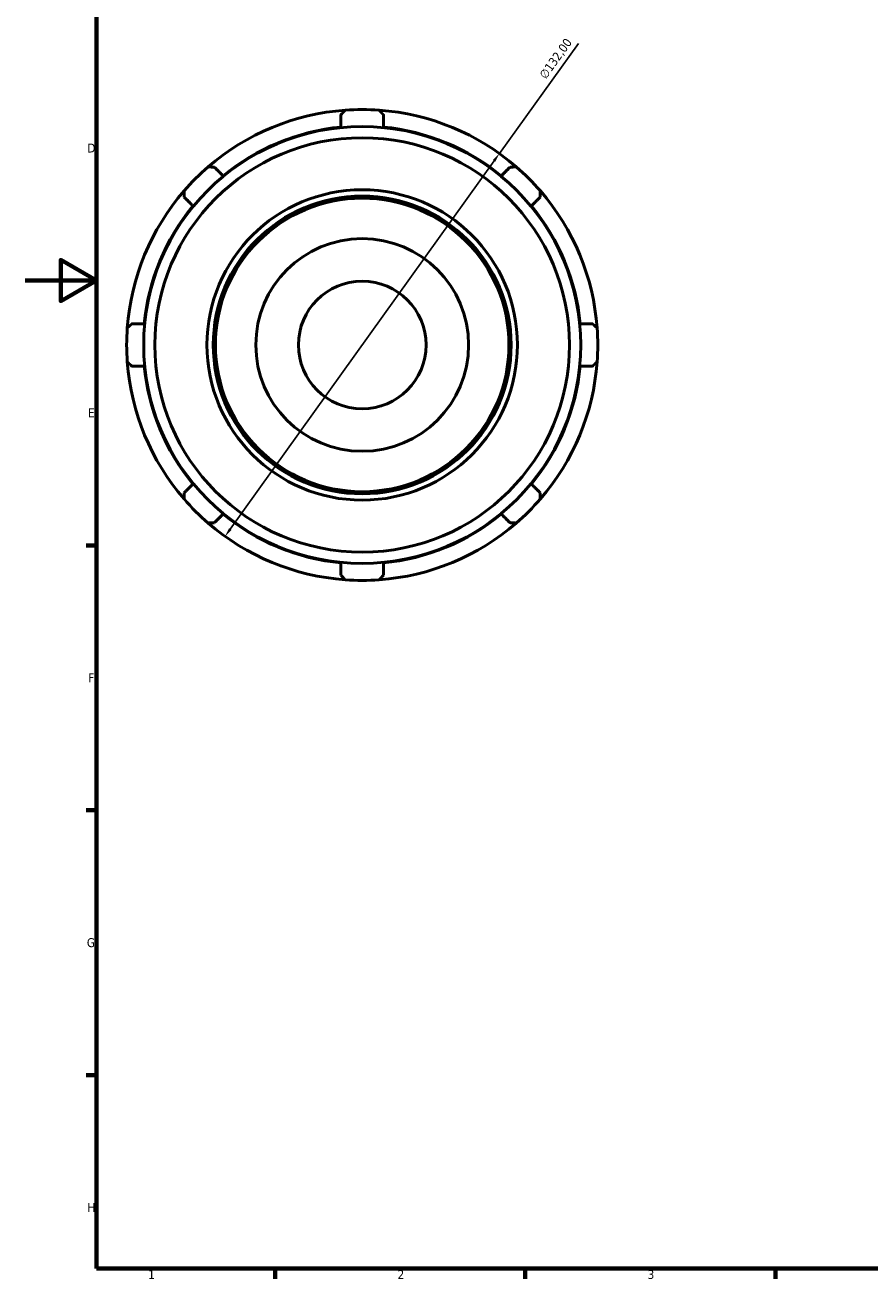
# Model space of a CAD drawing. Header units: millimetres. Extents: x -32 to 904, y -23 to 619.
# Tile 1 of 4: x 0 to 237, y 17 to 369. Entities that reach past the tile are written whole.
import ezdxf

# ---------------------------------------------------------------- set-up
doc = ezdxf.new("R2010")
doc.units = ezdxf.units.MM
for name, color, linetype, lineweight in [('Border (ISO)', 7, 'Continuous', 70), ('Dimension (ISO)', 7, 'Continuous', 25), ('Visible (ISO)', 7, 'Continuous', 50)]:
    doc.layers.add(name, color=color, linetype=linetype, lineweight=lineweight)
doc.styles.add('Note Text (ISO)', font='tahoma.ttf')
doc.dimstyles.new('Default (ISO)', dxfattribs={"dimtxt": 2.5, "dimasz": 2.5, "dimexe": 3.175, "dimexo": 0, "dimgap": 0.762, "dimtad": 1, "dimrnd": 1e-08, "dimzin": 0, "dimtxsty": 'Note Text (ISO)', "dimcen": 0.09, "dimdle": 10, "dimclrd": 256, "dimclre": 256, "dimclrt": 232, "dimazin": 0, "dimtfac": 1.40208, "dimtmove": 0, "dimatfit": 3, "dimfxl": 1, "dimtolj": 1, "dimtzin": 0, "dimlwd": -1, "dimlwe": -1, "dimarcsym": 0})

# ---------------------------------------------------------------- blocks, each defined once
blk = doc.blocks.new('Borders Default Border')
at = {"layer": 'Border (ISO)'}
for p, q in [((20, 222.75), (17.1, 222.75)), ((20, 148.5), (17.1, 148.5)), ((20, 74.25), (17.1, 74.25)), ((70.08, 20), (70.08, 17.1)), ((140.17, 20), (140.17, 17.1)), ((210.25, 20), (210.25, 17.1))]:
    blk.add_line(p, q, dxfattribs=at)
at = {"layer": 'Border (ISO)', "flags": 128}
for points in [[(20, 20), (20, 574), (821, 574), (821, 20), (20, 20)], [(0, 297), (20, 297), (10, 302.77), (10, 291.23), (20, 297)]]:
    blk.add_lwpolyline(points, dxfattribs=at)
at = {"layer": 'Border (ISO)', "color": 232, "true_color": 0xca0064, "char_height": 2.5, "attachment_point": 7, "style": 'Note Text (ISO)'}
for s, insert in [('D', (17.43, 332.88)), ('E', (17.64, 258.63)), ('F', (17.7, 184.38)), ('G', (17.31, 110.08)), ('H', (17.44, 35.88)), ('1', (34.48, 17.1)), ('2', (104.37, 17.1)), ('3', (174.43, 17.05))]:
    blk.add_mtext(s, dxfattribs=dict(at, insert=insert))
blk = doc.blocks.new('*D11')
at = {"layer": 'Defpoints', "color": 0, "transparency": 16777216}
for p in [(132.89, 332.58), (56.02, 225.27)]:
    blk.add_point(p, dxfattribs=at)
at = {"layer": 'Dimension (ISO)', "transparency": 16777216}
for p, q in [((132.89, 332.58), (155.03, 363.48)), ((57.48, 227.31), (131.44, 330.55))]:
    blk.add_line(p, q, dxfattribs=at)
blk.add_arc((94.46, 278.93), 66, 51.6273, 85.8528, dxfattribs=at)
for points in [[(131.1, 330.79), (131.78, 330.31), (132.89, 332.58)], [(57.14, 227.55), (57.82, 227.06), (56.02, 225.27)]]:
    blk.add_solid(points, dxfattribs=at)
at = {"layer": 'Dimension (ISO)', "color": 232, "true_color": 0xca0064, "transparency": 16777216, "insert": (143.86, 354.72), "char_height": 2.5, "attachment_point": 1, "rotation": 54.3836, "style": 'Note Text (ISO)'}
blk.add_mtext('\\A1;∅132,00', dxfattribs=at)

msp = doc.modelspace()

# ---------------------------------------------------------------- linework, layer by layer
at = {"layer": 'Visible (ISO)'}
for radius in [61.231, 58.08, 43.5, 41.73, 41.134, 29.807, 17.884]:
    msp.add_circle((94.459, 278.927), radius, dxfattribs=at)
for radius, start, end in [(66, 94.14721, 130.85279), (66, 85.85279, 94.14721), (66, 49.14721, 85.85279), (61.38, 95.57351, 129.42649), (61.38, 50.57351, 84.42649), (66, 130.85279, 139.14721), (66, 40.85279, 49.14721), (66, 139.14721, 175.85279), (66, 4.14721, 40.85279), (61.38, 140.57351, 174.42649), (61.38, 5.57351, 39.42649), (66, 175.85279, 184.14721), (66, 355.85279, 4.14721), (66, 184.14721, 220.85279), (61.38, 185.57351, 219.42649), (61.38, 320.57351, 354.42649), (66, 319.14721, 355.85279), (66, 220.85279, 229.14721), (66, 310.85279, 319.14721), (66, 229.14721, 265.85279), (61.38, 230.57351, 264.42649), (66, 274.14721, 310.85279), (61.38, 275.57351, 309.42649), (66, 265.85279, 274.14721)]:
    msp.add_arc((94.459, 278.927), radius, start, end, dxfattribs=at)
for points, weights in [([(88.497, 343.465), (89.086, 344.104), (89.685, 344.755)], [1.00059119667, 1.00038542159, 1]), ([(99.232, 344.755), (99.831, 344.104), (100.42, 343.465)], [1, 1.00038542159, 1.00059119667]), ([(88.497, 343.465), (88.497, 341.694), (88.497, 340.017)], [1.00730768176, 1.00419499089, 1.00034448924]), ([(100.42, 340.017), (100.42, 341.694), (100.42, 343.465)], [1.00034448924, 1.00419499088, 1.00730768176]), ([(51.287, 328.849), (52.171, 328.813), (53.039, 328.778)], [1, 1.00038542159, 1.00059119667]), ([(55.477, 326.34), (54.291, 327.526), (53.039, 328.778)], [1.00034448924, 1.00419499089, 1.00730768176]), ([(135.878, 328.778), (134.626, 327.526), (133.44, 326.34)], [1.00730768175, 1.00419499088, 1.00034448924]), ([(135.878, 328.778), (136.746, 328.813), (137.63, 328.849)], [1.00059119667, 1.00038542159, 1]), ([(44.608, 320.347), (44.573, 321.215), (44.537, 322.099)], [1.00059119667, 1.00038542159, 1]), ([(44.608, 320.347), (45.86, 319.095), (47.046, 317.909)], [1.00730768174, 1.00419499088, 1.00034448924]), ([(141.871, 317.909), (143.057, 319.095), (144.309, 320.347)], [1.00034448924, 1.00419499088, 1.00730768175]), ([(144.38, 322.099), (144.344, 321.215), (144.309, 320.347)], [1, 1.00038542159, 1.00059119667]), ([(28.631, 283.7), (29.282, 284.3), (29.921, 284.889)], [1, 1.00038542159, 1.00059119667]), ([(33.369, 284.889), (31.692, 284.889), (29.921, 284.889)], [1.00034448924, 1.00419499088, 1.00730768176]), ([(158.996, 284.889), (157.226, 284.889), (155.548, 284.889)], [1.00730768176, 1.00419499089, 1.00034448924]), ([(158.996, 284.889), (159.635, 284.3), (160.286, 283.7)], [1.00059119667, 1.00038542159, 1]), ([(29.921, 272.966), (29.282, 273.555), (28.631, 274.154)], [1.00059119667, 1.00038542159, 1]), ([(29.921, 272.966), (31.692, 272.966), (33.369, 272.966)], [1.00730768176, 1.00419499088, 1.00034448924]), ([(155.548, 272.966), (157.226, 272.966), (158.996, 272.966)], [1.00034448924, 1.00419499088, 1.00730768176]), ([(160.286, 274.154), (159.635, 273.555), (158.996, 272.966)], [1, 1.00038542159, 1.00059119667]), ([(47.046, 239.946), (45.86, 238.76), (44.608, 237.508)], [1.00034448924, 1.00419499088, 1.00730768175]), ([(144.309, 237.508), (143.057, 238.76), (141.871, 239.946)], [1.00730768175, 1.00419499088, 1.00034448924]), ([(44.537, 235.756), (44.573, 236.639), (44.608, 237.508)], [1, 1.00038542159, 1.00059119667]), ([(144.309, 237.508), (144.344, 236.639), (144.38, 235.756)], [1.00059119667, 1.00038542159, 1]), ([(53.039, 229.077), (52.171, 229.041), (51.287, 229.005)], [1.00059119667, 1.00038542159, 1]), ([(53.039, 229.077), (54.291, 230.329), (55.477, 231.515)], [1.00730768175, 1.00419499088, 1.00034448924]), ([(133.44, 231.515), (134.626, 230.329), (135.878, 229.077)], [1.00034448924, 1.00419499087, 1.00730768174]), ([(137.63, 229.005), (136.746, 229.041), (135.878, 229.077)], [1, 1.00038542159, 1.00059119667]), ([(88.497, 217.838), (88.497, 216.16), (88.497, 214.389)], [1.00034448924, 1.00419499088, 1.00730768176]), ([(100.42, 214.389), (100.42, 216.16), (100.42, 217.838)], [1.00730768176, 1.00419499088, 1.00034448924]), ([(89.685, 213.1), (89.086, 213.751), (88.497, 214.389)], [1, 1.00038542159, 1.00059119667]), ([(100.42, 214.389), (99.831, 213.751), (99.232, 213.1)], [1.00059119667, 1.00038542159, 1])]:
    msp.add_rational_spline(points, weights, degree=2, dxfattribs=at)

# ---------------------------------------------------------------- block references
msp.add_blockref('Borders Default Border', (0, 0))

# ---------------------------------------------------------------- dimensions: what is measured, and where the dimension line sits
at = {"layer": 'Dimension (ISO)'}
dim = msp.add_diameter_dim_2p(p1=(56.023, 225.274), p2=(132.894, 332.581), dimstyle='Default (ISO)', override={"dimdec": 2, "dimlfac": 1, "dimtp": 0, "dimtm": 0, "dimtdec": 2, "dimatfit": 2}, dxfattribs=at)
dim.commit()
dim.dimension.update_dxf_attribs({"geometry": '*D11', "text_midpoint": (150.839, 357.631), "dimtype": 163})

doc.saveas('drawing.dxf')
